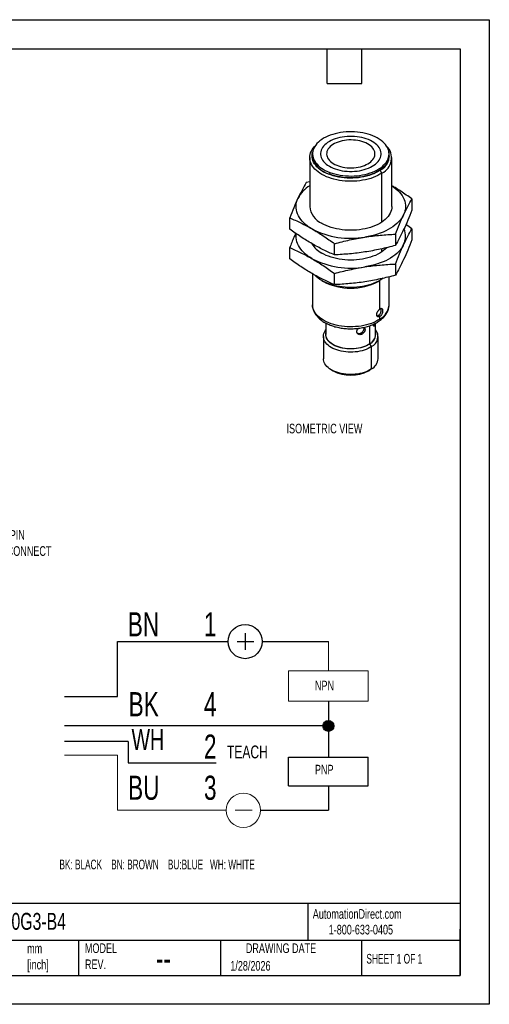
# Model space of a CAD drawing. Header units: millimetres. Extents: x 0 to 210, y 0 to 162.
# Tile 2 of 2: x 132 to 210, y 0 to 162. Entities that reach past the tile are written whole.
import ezdxf

# ---------------------------------------------------------------- set-up
doc = ezdxf.new("R2010")
doc.units = ezdxf.units.MM
doc.header["$LTSCALE"] = 0.75
doc.layers.add('DIMENSIONS', color=140, linetype='Continuous', lineweight=25)
doc.layers.add('TEXT', color=140, linetype='Continuous', lineweight=25)
doc.styles.add('SLDTEXTSTYLE0', font='TXT', dxfattribs={"width": 0.7})
doc.styles.add('SLDTEXTSTYLE1', font='TXT', dxfattribs={"width": 0.637778})
doc.styles.add('SLDTEXTSTYLE2', font='TXT', dxfattribs={"width": 0.65})

# ---------------------------------------------------------------- blocks, each defined once
blk = doc.blocks.new('SW_NOTE_0')
at = {"color": 0, "linetype": 'Continuous', "lineweight": 18, "insert": (0, 2.05), "char_height": 1.587, "attachment_point": 1, "style": 'SLDTEXTSTYLE0'}
blk.add_mtext('TEACH', dxfattribs=at)
blk = doc.blocks.new('SW_NOTE_0_1')
at = {"color": 0, "linetype": 'Continuous', "lineweight": 18, "insert": (0, 3.33), "char_height": 2.58, "attachment_point": 1, "style": 'SLDTEXTSTYLE0'}
blk.add_mtext('WH', dxfattribs=at)
blk = doc.blocks.new('SW_NOTE_0_2')
at = {"color": 0, "linetype": 'Continuous', "lineweight": 18, "insert": (0, 1.53), "char_height": 1.191, "attachment_point": 1, "style": 'SLDTEXTSTYLE0'}
blk.add_mtext('NPN', dxfattribs=at)
blk = doc.blocks.new('SW_NOTE_0_3')
at = {"color": 0, "linetype": 'Continuous', "lineweight": 18, "insert": (0, 1.53), "char_height": 1.191, "attachment_point": 1, "style": 'SLDTEXTSTYLE0'}
blk.add_mtext('PNP', dxfattribs=at)
blk = doc.blocks.new('SW_NOTE_0_4')
at = {"color": 0, "linetype": 'Continuous', "lineweight": 18, "insert": (0, 3.84), "char_height": 2.977, "attachment_point": 1, "style": 'SLDTEXTSTYLE0'}
blk.add_mtext('BN', dxfattribs=at)
blk = doc.blocks.new('SW_NOTE_0_5')
at = {"color": 0, "linetype": 'Continuous', "lineweight": 18, "insert": (0, 3.84), "char_height": 2.977, "attachment_point": 1, "style": 'SLDTEXTSTYLE0'}
blk.add_mtext('BK', dxfattribs=at)
blk = doc.blocks.new('SW_NOTE_0_6')
at = {"color": 0, "linetype": 'Continuous', "lineweight": 18, "insert": (0, 3.84), "char_height": 2.977, "attachment_point": 1, "style": 'SLDTEXTSTYLE0'}
blk.add_mtext('BU', dxfattribs=at)
blk = doc.blocks.new('SW_NOTE_0_7')
at = {"color": 0, "linetype": 'Continuous', "lineweight": 18, "insert": (0, 3.84), "char_height": 2.98, "attachment_point": 1, "style": 'SLDTEXTSTYLE0'}
blk.add_mtext('1', dxfattribs=at)
blk = doc.blocks.new('SW_NOTE_0_8')
at = {"color": 0, "linetype": 'Continuous', "lineweight": 18, "insert": (0, 3.84), "char_height": 2.98, "attachment_point": 1, "style": 'SLDTEXTSTYLE0'}
blk.add_mtext('4', dxfattribs=at)
blk = doc.blocks.new('SW_NOTE_0_9')
at = {"color": 0, "linetype": 'Continuous', "lineweight": 18, "insert": (0, 3.84), "char_height": 2.98, "attachment_point": 1, "style": 'SLDTEXTSTYLE0'}
blk.add_mtext('3', dxfattribs=at)
blk = doc.blocks.new('SW_NOTE_0_10')
at = {"layer": 'DIMENSIONS', "color": 0, "insert": (0, 1.53), "char_height": 1.1906, "attachment_point": 1, "style": 'SLDTEXTSTYLE1'}
blk.add_mtext('BK: BLACK    BN: BROWN    BU:BLUE   WH: WHITE', dxfattribs=at)
blk = doc.blocks.new('SW_NOTE_0_11')
at = {"color": 0, "linetype": 'Continuous', "lineweight": 18, "insert": (0, 3.84), "char_height": 2.98, "attachment_point": 1, "style": 'SLDTEXTSTYLE0'}
blk.add_mtext('2', dxfattribs=at)
blk = doc.blocks.new('Block14')
h = blk.add_hatch(color=256)
edge = h.paths.add_edge_path(flags=0)
edge.add_arc((132.4, 40.27), 0.669, 0, 360)
for p, q in [((122.13, 51.71), (122.13, 49.65)), ((106.38, 43.89), (106.38, 50.68)), ((106.38, 50.68), (120.02, 50.68)), ((121.15, 50.68), (123.21, 50.68)), ((124.24, 50.68), (132.4, 50.68)), ((99.87, 43.89), (106.38, 43.89)), ((132.4, 43.31), (132.4, 36.42)), ((131.73, 40.27), (99.87, 40.27)), ((107.69, 38.36), (99.87, 38.36)), ((107.69, 38.36), (107.69, 35.73)), ((107.69, 35.73), (118.57, 35.73)), ((127.48, 32.9), (127.48, 36.42)), ((127.48, 36.42), (137.31, 36.42)), ((137.31, 32.9), (137.31, 36.42)), ((127.48, 32.9), (137.31, 32.9)), ((132.4, 32.9), (132.4, 29.87)), ((124.02, 29.87), (132.4, 29.87))]:
    blk.add_line(p, q)
at = {"color": 7, "linetype": 'Continuous', "lineweight": 18}
for p, q in [((132.4, 50.68), (132.4, 47.07)), ((127.48, 43.31), (127.48, 47.07)), ((127.48, 47.07), (137.31, 47.07)), ((137.31, 43.31), (137.31, 47.07)), ((127.48, 43.31), (137.31, 43.31)), ((99.87, 36.66), (106.38, 36.66)), ((106.38, 36.66), (106.38, 29.87)), ((106.38, 29.87), (119.8, 29.87)), ((120.92, 29.87), (122.99, 29.87))]:
    blk.add_line(p, q, dxfattribs=at)
for centre, radius in [((122.13, 50.68), 2.11), ((132.4, 40.27), 0.669)]:
    blk.add_circle(centre, radius)
blk.add_circle((121.91, 29.87), 2.11, dxfattribs=at)
for name, p in [('SW_NOTE_0_4', (107.65, 50.46)), ('SW_NOTE_0_7', (117.05, 50.46)), ('SW_NOTE_0_2', (130.74, 44.32)), ('SW_NOTE_0_5', (107.76, 40.6)), ('SW_NOTE_0_8', (117.05, 40.6)), ('SW_NOTE_0_1', (108.12, 36.55)), ('SW_NOTE_0_11', (117.05, 35.37)), ('SW_NOTE_0', (119.89, 35.81)), ('SW_NOTE_0_3', (130.74, 33.95)), ('SW_NOTE_0_6', (107.69, 30.3)), ('SW_NOTE_0_9', (117.05, 30.3))]:
    blk.add_blockref(name, p, dxfattribs=at)
at = {"layer": 'DIMENSIONS', "color": 140}
blk.add_blockref('SW_NOTE_0_10', (99.23, 22.25), dxfattribs=at)

msp = doc.modelspace()

# ---------------------------------------------------------------- linework, layer by layer
at = {"color": 7, "linetype": 'Continuous'}
for p, q in [((0.002, 161.927), (209.552, 161.927)), ((209.552, 161.927), (209.552, 0.002)), ((209.552, 0.002), (0.002, 0.002))]:
    msp.add_line(p, q, dxfattribs=at)
for p, q in [((180.473, 139.856), (180.473, 139.549)), ((193.073, 139.549), (193.073, 139.856)), ((180.023, 139.243), (180.023, 131.193)), ((193.523, 131.193), (193.523, 139.243)), ((183.32, 136.814), (183.32, 136.508)), ((191.902, 136.71), (191.617, 137.157)), ((191.902, 128.659), (191.902, 136.71)), ((180.023, 135.284), (179.424, 135.13)), ((196.811, 132.441), (196.811, 130.601)), ((176.735, 127.495), (176.735, 129.335)), ((194.121, 126.646), (194.121, 124.806)), ((196.811, 127.542), (196.811, 125.701)), ((184.083, 123.253), (184.083, 125.093)), ((176.735, 122.596), (176.735, 124.436)), ((191.902, 123.76), (191.902, 124.26)), ((194.121, 121.747), (194.121, 119.906)), ((180.473, 120.135), (180.473, 115.053)), ((184.083, 118.354), (184.083, 120.194)), ((181.999, 119.035), (182.264, 118.882)), ((191.281, 118.882), (191.547, 119.035)), ((191.56, 114.342), (191.56, 119.042)), ((191.902, 119.256), (191.902, 119.361)), ((193.073, 115.053), (193.073, 119.637)), ((182.685, 112.022), (182.685, 110.154)), ((190.86, 110.154), (190.86, 112.023)), ((191.56, 112.689), (191.56, 113.118)), ((188.465, 110.149), (188.309, 110.346)), ((188.96, 111.178), (188.936, 111.329)), ((189.879, 108.62), (189.879, 111.602)), ((190.711, 111.665), (190.462, 111.705)), ((182.273, 109.848), (182.273, 106.173)), ((190.192, 108.159), (189.907, 108.606)), ((191.273, 106.173), (191.273, 109.848)), ((190.192, 104.485), (190.192, 108.159)), ((183.59, 104.337), (183.856, 104.184)), ((189.69, 104.184), (189.955, 104.337))]:
    msp.add_line(p, q)
at = {"flags": 128}
for points in [[(183.32, 136.814), (183.718, 136.675), (184.134, 136.553), (184.563, 136.45), (185.005, 136.365), (185.456, 136.299), (185.915, 136.253), (186.378, 136.226), (186.844, 136.219), (187.309, 136.232), (187.771, 136.265), (188.228, 136.317), (188.676, 136.389), (189.115, 136.479), (189.54, 136.588), (189.951, 136.715), (190.344, 136.859), (190.717, 137.02), (191.069, 137.196), (191.398, 137.386), (191.701, 137.59), (191.977, 137.806), (192.225, 138.034), (192.444, 138.271), (192.631, 138.517), (192.786, 138.771), (192.908, 139.03), (192.997, 139.294), (193.052, 139.561), (193.073, 139.829), (193.059, 140.098), (193.011, 140.365), (192.928, 140.63), (192.813, 140.89), (192.664, 141.145), (192.483, 141.393), (192.27, 141.632), (192.028, 141.861), (191.757, 142.08), (191.459, 142.286), (191.135, 142.48), (190.788, 142.658), (190.418, 142.822), (190.029, 142.969), (189.622, 143.1), (189.199, 143.212), (188.763, 143.306), (188.316, 143.382), (187.861, 143.438), (187.399, 143.475), (186.935, 143.491), (186.469, 143.488), (186.005, 143.466), (185.545, 143.423), (185.092, 143.361), (184.649, 143.28), (184.216, 143.18), (183.798, 143.062), (183.396, 142.926), (183.013, 142.774), (182.65, 142.605), (182.309, 142.422), (181.993, 142.225), (181.703, 142.015), (181.441, 141.793), (181.207, 141.56), (181.004, 141.318), (180.833, 141.068), (180.694, 140.812), (180.589, 140.55), (180.517, 140.284), (180.479, 140.016), (180.476, 139.748), (180.507, 139.479), (180.572, 139.213), (180.671, 138.951), (180.803, 138.693), (180.969, 138.442), (181.165, 138.198), (181.393, 137.963), (181.649, 137.739), (181.934, 137.527), (182.245, 137.327), (182.581, 137.141), (182.94, 136.969), (183.32, 136.814)], [(190.3, 137.82), (190.579, 137.995), (190.832, 138.183), (191.057, 138.382), (191.254, 138.591), (191.419, 138.809), (191.553, 139.034), (191.654, 139.265), (191.722, 139.5), (191.756, 139.737), (191.756, 139.975), (191.722, 140.212), (191.654, 140.447), (191.553, 140.677), (191.419, 140.902), (191.254, 141.12), (191.057, 141.33), (190.832, 141.529), (190.579, 141.717), (190.3, 141.892), (189.996, 142.053), (189.671, 142.199), (189.326, 142.329), (188.963, 142.442), (188.586, 142.538), (188.196, 142.615), (187.796, 142.674), (187.39, 142.713), (186.979, 142.732), (186.567, 142.732), (186.156, 142.713), (185.749, 142.674), (185.35, 142.615), (184.96, 142.538), (184.582, 142.442), (184.22, 142.329), (183.875, 142.199), (183.549, 142.053), (183.246, 141.892), (182.967, 141.717), (182.714, 141.529), (182.488, 141.33), (182.292, 141.12), (182.126, 140.902), (181.993, 140.677), (181.891, 140.447), (181.824, 140.212), (181.79, 139.975), (181.79, 139.737), (181.824, 139.5), (181.891, 139.265), (181.993, 139.034), (182.126, 138.809), (182.292, 138.591), (182.488, 138.382), (182.714, 138.183), (182.967, 137.995), (183.246, 137.82), (183.549, 137.659), (183.875, 137.512), (184.22, 137.382), (184.582, 137.269), (184.96, 137.173), (185.35, 137.096), (185.749, 137.038), (186.156, 136.999), (186.567, 136.979), (186.979, 136.979), (187.39, 136.999), (187.796, 137.038), (188.196, 137.096), (188.586, 137.173), (188.963, 137.269), (189.326, 137.382), (189.671, 137.512), (189.996, 137.659), (190.3, 137.82)], [(191.902, 136.71), (191.576, 136.505), (191.225, 136.314), (190.852, 136.139), (190.458, 135.978), (190.045, 135.835), (189.615, 135.709), (189.171, 135.601), (188.715, 135.511), (188.249, 135.441), (187.775, 135.39), (187.297, 135.358), (186.815, 135.347), (186.334, 135.355), (185.854, 135.383), (185.379, 135.431), (184.912, 135.498), (184.454, 135.584), (184.007, 135.689), (183.575, 135.812), (183.159, 135.952), (182.762, 136.109), (182.385, 136.282), (182.03, 136.471), (181.699, 136.673), (181.395, 136.889), (181.117, 137.116), (180.869, 137.354), (180.651, 137.602), (180.463, 137.859), (180.308, 138.122), (180.186, 138.391), (180.098, 138.665), (180.043, 138.941), (180.023, 139.219), (180.037, 139.497), (180.086, 139.774), (180.168, 140.048), (180.284, 140.318), (180.434, 140.582), (180.615, 140.84), (180.828, 141.089), (180.884, 141.147)], [(189.584, 138.233), (189.834, 138.392), (190.058, 138.564), (190.253, 138.747), (190.418, 138.94), (190.55, 139.141), (190.65, 139.349), (190.715, 139.561), (190.745, 139.775), (190.741, 139.99), (190.702, 140.204), (190.628, 140.415), (190.52, 140.621), (190.38, 140.82), (190.207, 141.011), (190.005, 141.191), (189.774, 141.36), (189.517, 141.516), (189.236, 141.657), (188.933, 141.782), (188.611, 141.89), (188.272, 141.981), (187.921, 142.053), (187.56, 142.105), (187.191, 142.138), (186.819, 142.15), (186.447, 142.143), (186.077, 142.115), (185.714, 142.068), (185.36, 142.001), (185.018, 141.915), (184.692, 141.811), (184.384, 141.69), (184.097, 141.553), (183.833, 141.4), (183.596, 141.235), (183.386, 141.057), (183.206, 140.869), (183.057, 140.671), (182.941, 140.467), (182.859, 140.257), (182.811, 140.044), (182.798, 139.829), (182.82, 139.614), (182.876, 139.401), (182.967, 139.193), (183.092, 138.99), (183.248, 138.795), (183.436, 138.609), (183.653, 138.434), (183.897, 138.272), (184.167, 138.123), (184.459, 137.99), (184.772, 137.873), (185.102, 137.773), (185.447, 137.692), (185.804, 137.63), (186.169, 137.588), (186.54, 137.565), (186.913, 137.562), (187.284, 137.58), (187.651, 137.618), (188.01, 137.675), (188.358, 137.751), (188.693, 137.846), (189.01, 137.959), (189.308, 138.088), (189.584, 138.233)], [(191.617, 137.157), (191.297, 136.957), (190.953, 136.771), (190.587, 136.6), (190.199, 136.446), (189.793, 136.308), (189.37, 136.188), (188.933, 136.087), (188.484, 136.004), (188.026, 135.941), (187.56, 135.897), (187.091, 135.874), (186.62, 135.87), (186.15, 135.887), (185.683, 135.923), (185.222, 135.98), (184.77, 136.056), (184.328, 136.151), (183.9, 136.264), (183.488, 136.396), (183.093, 136.544), (182.719, 136.709), (182.366, 136.89), (182.038, 137.085), (181.736, 137.294), (181.461, 137.515), (181.215, 137.747), (181, 137.989), (180.816, 138.239), (180.664, 138.496), (180.546, 138.76), (180.462, 139.027), (180.413, 139.298), (180.398, 139.57), (180.418, 139.841), (180.473, 140.112), (180.504, 140.22)], [(193.073, 139.549), (193.073, 139.523), (193.052, 139.255), (192.997, 138.988), (192.908, 138.724), (192.786, 138.465), (192.631, 138.211), (192.444, 137.965), (192.225, 137.728), (191.977, 137.5), (191.701, 137.284), (191.398, 137.08), (191.069, 136.89), (190.717, 136.714), (190.344, 136.553), (189.951, 136.409), (189.54, 136.282), (189.115, 136.173), (188.676, 136.083), (188.228, 136.011), (187.771, 135.959), (187.309, 135.926), (186.844, 135.913), (186.378, 135.92), (185.915, 135.946), (185.456, 135.993), (185.005, 136.059), (184.563, 136.144), (184.134, 136.247), (183.718, 136.369), (183.32, 136.508)], [(193.523, 134.629), (193.871, 134.387), (194.198, 134.129), (194.497, 133.86), (194.767, 133.58), (195.006, 133.291), (195.214, 132.995), (195.39, 132.691), (195.534, 132.382), (195.644, 132.069), (195.721, 131.752), (195.763, 131.433), (195.772, 131.113), (195.746, 130.793), (195.687, 130.475), (195.593, 130.16), (195.466, 129.848)], [(180.409, 127.519), (180.029, 127.752), (179.675, 127.998), (179.348, 128.257), (179.049, 128.526), (178.779, 128.806), (178.54, 129.094), (178.331, 129.391), (178.155, 129.694), (178.012, 130.003), (177.902, 130.317), (177.825, 130.634), (177.782, 130.953), (177.774, 131.273), (177.799, 131.592), (177.859, 131.911), (177.953, 132.226), (178.079, 132.537)], [(193.523, 131.193), (193.506, 130.915), (193.454, 130.638), (193.369, 130.364), (193.249, 130.095), (193.097, 129.831), (192.913, 129.574), (192.697, 129.325), (192.451, 129.086), (192.176, 128.858), (191.874, 128.641), (191.546, 128.437), (191.193, 128.248), (190.818, 128.073), (190.422, 127.915), (190.008, 127.773), (189.577, 127.648), (189.132, 127.542), (188.675, 127.454), (188.208, 127.385), (187.733, 127.336), (187.254, 127.306), (186.773, 127.296), (186.291, 127.306), (185.812, 127.336), (185.338, 127.385), (184.871, 127.454), (184.414, 127.542), (183.969, 127.648), (183.538, 127.773), (183.123, 127.915), (182.728, 128.073), (182.352, 128.248), (182, 128.437)], [(195.466, 129.848), (195.306, 129.542), (195.114, 129.242), (194.89, 128.949), (194.635, 128.665), (194.351, 128.39), (194.038, 128.126), (193.697, 127.874), (193.33, 127.634), (192.938, 127.408), (192.522, 127.196), (192.085, 126.999), (191.628, 126.818), (191.152, 126.654), (190.66, 126.507), (190.153, 126.377), (189.633, 126.267), (189.102, 126.174)], [(180.409, 122.62), (180.029, 122.853), (179.675, 123.099), (179.348, 123.357), (179.049, 123.627), (178.779, 123.906), (178.54, 124.195), (178.331, 124.491), (178.155, 124.795), (178.012, 125.104), (177.902, 125.418), (177.825, 125.735), (177.782, 126.054), (177.774, 126.374), (177.799, 126.693), (177.805, 126.731)], [(195.466, 124.949), (195.306, 124.642), (195.114, 124.342), (194.89, 124.05), (194.635, 123.765), (194.351, 123.491), (194.038, 123.227), (193.697, 122.974), (193.33, 122.735), (192.938, 122.508), (192.522, 122.296), (192.085, 122.1), (191.628, 121.919), (191.152, 121.755), (190.66, 121.607), (190.153, 121.478), (189.633, 121.367), (189.102, 121.275)], [(192.715, 124.445), (192.697, 124.426), (192.451, 124.187), (192.176, 123.958), (191.874, 123.742), (191.546, 123.538), (191.193, 123.349), (190.818, 123.174), (190.422, 123.015), (190.008, 122.873), (189.577, 122.749), (189.132, 122.643), (188.675, 122.555), (188.208, 122.486), (187.733, 122.436), (187.254, 122.407), (186.773, 122.397), (186.291, 122.407), (185.812, 122.436), (185.338, 122.486), (184.871, 122.555), (184.414, 122.643), (183.969, 122.749), (183.538, 122.873), (183.123, 123.015), (182.728, 123.174), (182.352, 123.349), (182, 123.538)], [(192.112, 119.406), (191.902, 119.256), (191.576, 119.052), (191.225, 118.861), (190.852, 118.685), (190.458, 118.525), (190.045, 118.381), (189.615, 118.255), (189.171, 118.147), (188.715, 118.058), (188.249, 117.987), (187.775, 117.936), (187.297, 117.905), (186.815, 117.893), (186.334, 117.901), (185.854, 117.929), (185.379, 117.977), (184.912, 118.044), (184.454, 118.13), (184.007, 118.235), (183.575, 118.358), (183.159, 118.498), (182.762, 118.656), (182.385, 118.829), (182.03, 119.017), (181.699, 119.22), (181.395, 119.435), (181.117, 119.662), (180.869, 119.901), (180.866, 119.903)], [(191.56, 112.689), (191.246, 112.492), (190.907, 112.309), (190.546, 112.141), (190.165, 111.988), (189.765, 111.853), (189.349, 111.734), (188.919, 111.634), (188.478, 111.552), (188.027, 111.489), (187.569, 111.446), (187.107, 111.421), (186.644, 111.417), (186.181, 111.432), (185.721, 111.467), (185.267, 111.522), (184.821, 111.595), (184.385, 111.688), (183.963, 111.798), (183.556, 111.926), (183.166, 112.071), (182.796, 112.233), (182.447, 112.409), (182.122, 112.6), (181.822, 112.804), (181.549, 113.021), (181.304, 113.248), (181.089, 113.485), (180.904, 113.731), (180.752, 113.983), (180.632, 114.242), (180.545, 114.505), (180.492, 114.771), (180.473, 115.039), (180.473, 115.053)], [(190.192, 108.159), (189.924, 107.993), (189.632, 107.842), (189.318, 107.706), (188.985, 107.586), (188.635, 107.483), (188.271, 107.398), (187.896, 107.332), (187.512, 107.285), (187.122, 107.258), (186.73, 107.25), (186.338, 107.262), (185.949, 107.294), (185.566, 107.345), (185.193, 107.415), (184.832, 107.504), (184.486, 107.611), (184.156, 107.734), (183.847, 107.874), (183.56, 108.029), (183.298, 108.197), (183.062, 108.378), (182.854, 108.571), (182.676, 108.773), (182.53, 108.983), (182.415, 109.2), (182.334, 109.421), (182.286, 109.646), (182.273, 109.873), (182.294, 110.099), (182.349, 110.323), (182.438, 110.544), (182.559, 110.76), (182.685, 110.934)], [(189.907, 108.606), (189.65, 108.448), (189.37, 108.304), (189.067, 108.175), (188.746, 108.063), (188.409, 107.968), (188.057, 107.891), (187.696, 107.833), (187.326, 107.794), (186.952, 107.775), (186.577, 107.775), (186.203, 107.796), (185.834, 107.835), (185.472, 107.894), (185.122, 107.972), (184.785, 108.067), (184.464, 108.18), (184.163, 108.31), (183.883, 108.454), (183.628, 108.613), (183.398, 108.785), (183.196, 108.968), (183.024, 109.16), (182.883, 109.361), (182.774, 109.569), (182.699, 109.781), (182.657, 109.996), (182.649, 110.213), (182.675, 110.429), (182.685, 110.474)], [(189.879, 108.62), (189.62, 108.461), (189.337, 108.317), (189.033, 108.188), (188.709, 108.076), (188.369, 107.982), (188.015, 107.906), (187.65, 107.849), (187.278, 107.812), (186.901, 107.796), (186.524, 107.799), (186.149, 107.822), (185.778, 107.865), (185.417, 107.928), (185.067, 108.01), (184.731, 108.11), (184.413, 108.227), (184.115, 108.361), (183.84, 108.51), (183.59, 108.673), (183.367, 108.849), (183.173, 109.036), (183.01, 109.233), (182.878, 109.437), (182.781, 109.648), (182.717, 109.862), (182.687, 110.08), (182.685, 110.154)], [(190.192, 104.485), (189.924, 104.319), (189.632, 104.167), (189.318, 104.031), (188.985, 103.911), (188.635, 103.809), (188.271, 103.724), (187.896, 103.658), (187.512, 103.611), (187.122, 103.583), (186.73, 103.576), (186.338, 103.588), (185.949, 103.62), (185.566, 103.671), (185.193, 103.741), (184.832, 103.83), (184.486, 103.936), (184.156, 104.06), (183.847, 104.199), (183.56, 104.354), (183.298, 104.523), (183.062, 104.704), (182.854, 104.896), (182.676, 105.098), (182.53, 105.308), (182.415, 105.525), (182.334, 105.747), (182.286, 105.972), (182.273, 106.173)]]:
    msp.add_lwpolyline(points, dxfattribs=at)
for centre, radius, start, end in [((190.726, 139.195), 2.749, 295.32009, 45.23288), ((184.131, 140.12), 3.702, 188.8607, 257.34633), ((190.384, 139.593), 2.73, 296.84247, 13.27864), ((182.778, 130.121), 5.284, 121.43244, 152.78306), ((183.354, 131.496), 3.345, 185.19793, 246.12222), ((186.752, 139.751), 13.779, 242.59147, 279.82245), ((192.657, 126.292), 3.114, 334.44667, 22.81343), ((183.957, 127.265), 4.209, 211.06567, 242.29389), ((186.752, 134.852), 13.779, 242.59147, 279.82245), ((186.773, 127.529), 9.752, 242.46403, 297.53597), ((190.118, 115.278), 2.963, 299.1159, 355.65287), ((188.604, 117.437), 4.951, 300.50605, 306.77914), ((188.945, 110.299), 1.921, 299.08639, 355.68237), ((189.081, 110.205), 1.8, 297.3307, 8.61495), ((189.411, 109.815), 1.831, 295.24902, 37.67663), ((189.166, 106.331), 2.112, 299.0518, 355.71697), ((186.773, 109.769), 6.301, 242.422, 297.578)]:
    msp.add_arc(centre, radius, start, end)
for points, knots in [([(179.424, 135.13), (179.201, 134.744), (178.978, 134.339), (178.529, 133.479), (178.305, 133.023), (178.079, 132.537)], [0, 0, 0, 0, 0.5, 0.5, 1, 1, 1, 1]), ([(196.811, 132.441), (196.507, 132.661), (195.899, 133.101), (194.981, 133.725), (194.189, 134.24), (193.702, 134.529), (193.523, 134.635)], [0, 0, 0, 0, 0.2786675, 0.5573219, 0.8371636, 1, 1, 1, 1]), ([(178.079, 132.537), (177.854, 132.052), (177.63, 131.54), (177.181, 130.469), (176.958, 129.91), (176.735, 129.335)], [0, 0, 0, 0, 0.5, 0.5, 1, 1, 1, 1]), ([(195.466, 129.848), (195.691, 130.333), (195.916, 130.789), (196.364, 131.65), (196.588, 132.054), (196.811, 132.441)], [0, 0, 0, 0, 0.5, 0.5, 1, 1, 1, 1]), ([(194.121, 126.646), (194.344, 127.221), (194.568, 127.78), (195.016, 128.85), (195.241, 129.363), (195.466, 129.848)], [0, 0, 0, 0, 0.5, 0.5, 1, 1, 1, 1]), ([(196.811, 130.601), (196.588, 130.025), (196.364, 129.467), (195.916, 128.396), (195.691, 127.884), (195.466, 127.398)], [0, 0, 0, 0, 0.5, 0.5, 1, 1, 1, 1]), ([(176.735, 129.335), (177.344, 129.078), (177.955, 128.802), (179.18, 128.2), (179.793, 127.874), (180.409, 127.519)], [0, 0, 0, 0, 0.5, 0.5, 1, 1, 1, 1]), ([(196.811, 127.542), (196.507, 127.764), (196.184, 128.001), (195.86, 128.222), (195.841, 128.235)], [0, 0, 0, 0, 0.9419111, 1, 1, 1, 1]), ([(180.409, 125.069), (179.793, 125.425), (179.18, 125.807), (177.955, 126.619), (177.344, 127.049), (176.735, 127.495)], [0, 0, 0, 0, 0.5, 0.5, 1, 1, 1, 1]), ([(177.704, 126.802), (177.605, 126.573), (177.393, 126.084), (177.07, 125.292), (176.846, 124.722), (176.735, 124.436)], [0, 0, 0, 0, 0.305558, 0.6527707, 1, 1, 1, 1]), ([(180.409, 127.519), (181.024, 127.164), (181.638, 126.781), (182.863, 125.969), (183.473, 125.539), (184.083, 125.093)], [0, 0, 0, 0, 0.5, 0.5, 1, 1, 1, 1]), ([(189.102, 126.174), (189.943, 126.304), (190.781, 126.406), (192.454, 126.559), (193.288, 126.611), (194.121, 126.646)], [0, 0, 0, 0, 0.5, 0.5, 1, 1, 1, 1]), ([(195.466, 127.398), (195.241, 126.913), (195.016, 126.457), (194.568, 125.597), (194.344, 125.192), (194.121, 124.806)], [0, 0, 0, 0, 0.5, 0.5, 1, 1, 1, 1]), ([(195.466, 124.949), (195.691, 125.434), (195.916, 125.89), (196.364, 126.75), (196.588, 127.155), (196.811, 127.542)], [0, 0, 0, 0, 0.5, 0.5, 1, 1, 1, 1]), ([(184.083, 123.253), (183.473, 123.51), (182.863, 123.786), (181.638, 124.388), (181.024, 124.714), (180.409, 125.069)], [0, 0, 0, 0, 0.5, 0.5, 1, 1, 1, 1]), ([(184.083, 125.093), (184.916, 125.316), (185.75, 125.522), (187.423, 125.886), (188.261, 126.044), (189.102, 126.174)], [0, 0, 0, 0, 0.5, 0.5, 1, 1, 1, 1]), ([(194.121, 124.806), (193.288, 124.582), (192.454, 124.377), (190.781, 124.012), (189.943, 123.855), (189.102, 123.725)], [0, 0, 0, 0, 0.5, 0.5, 1, 1, 1, 1]), ([(194.121, 121.747), (194.344, 122.322), (194.568, 122.88), (195.016, 123.951), (195.241, 124.463), (195.466, 124.949)], [0, 0, 0, 0, 0.5, 0.5, 1, 1, 1, 1]), ([(196.811, 125.701), (196.588, 125.126), (196.364, 124.568), (195.916, 123.497), (195.691, 122.985), (195.466, 122.499)], [0, 0, 0, 0, 0.5, 0.5, 1, 1, 1, 1]), ([(176.735, 124.436), (177.344, 124.179), (177.955, 123.903), (179.18, 123.301), (179.793, 122.975), (180.409, 122.62)], [0, 0, 0, 0, 0.5, 0.5, 1, 1, 1, 1]), ([(189.102, 123.725), (188.261, 123.595), (187.423, 123.493), (185.75, 123.34), (184.916, 123.287), (184.083, 123.253)], [0, 0, 0, 0, 0.5, 0.5, 1, 1, 1, 1]), ([(180.409, 120.17), (179.793, 120.525), (179.18, 120.908), (177.955, 121.72), (177.344, 122.149), (176.735, 122.596)], [0, 0, 0, 0, 0.5, 0.5, 1, 1, 1, 1]), ([(180.409, 122.62), (181.024, 122.264), (181.638, 121.882), (182.863, 121.07), (183.473, 120.64), (184.083, 120.194)], [0, 0, 0, 0, 0.5, 0.5, 1, 1, 1, 1]), ([(189.102, 121.275), (189.943, 121.405), (190.781, 121.507), (192.454, 121.66), (193.288, 121.712), (194.121, 121.747)], [0, 0, 0, 0, 0.5, 0.5, 1, 1, 1, 1]), ([(195.466, 122.499), (195.241, 122.014), (195.016, 121.558), (194.568, 120.698), (194.344, 120.293), (194.121, 119.906)], [0, 0, 0, 0, 0.5, 0.5, 1, 1, 1, 1]), ([(184.083, 118.354), (183.473, 118.611), (182.863, 118.887), (181.638, 119.489), (181.024, 119.815), (180.409, 120.17)], [0, 0, 0, 0, 0.5, 0.5, 1, 1, 1, 1]), ([(184.083, 120.194), (184.916, 120.417), (185.75, 120.623), (187.423, 120.987), (188.261, 121.145), (189.102, 121.275)], [0, 0, 0, 0, 0.5, 0.5, 1, 1, 1, 1]), ([(194.121, 119.906), (193.288, 119.683), (192.454, 119.477), (190.781, 119.113), (189.943, 118.955), (189.102, 118.825)], [0, 0, 0, 0, 0.5, 0.5, 1, 1, 1, 1]), ([(189.102, 118.825), (188.261, 118.695), (187.423, 118.594), (185.75, 118.44), (184.916, 118.388), (184.083, 118.354)], [0, 0, 0, 0, 0.5, 0.5, 1, 1, 1, 1]), ([(180.476, 115.06), (180.475, 115.025), (180.472, 114.897), (180.497, 114.674), (180.551, 114.395), (180.638, 114.121), (180.753, 113.851), (180.898, 113.588), (181.072, 113.332), (181.275, 113.085), (181.506, 112.847), (181.764, 112.619), (182.048, 112.404), (182.356, 112.203), (182.621, 112.053), (182.784, 111.971), (182.833, 111.946)], [0, 0, 0, 0, 0.0272894, 0.1016354, 0.1759689, 0.2506644, 0.3260751, 0.4024775, 0.4800434, 0.5588203, 0.6387314, 0.7195987, 0.8011856, 0.883246, 0.9655621, 1, 1, 1, 1]), ([(182.833, 111.946), (182.895, 111.916), (183.075, 111.83), (183.385, 111.699), (183.768, 111.561), (184.165, 111.44), (184.574, 111.337), (184.993, 111.252), (185.42, 111.186), (185.853, 111.137), (186.29, 111.107), (186.729, 111.096), (187.169, 111.104), (187.607, 111.13), (188.041, 111.175), (188.469, 111.238), (188.889, 111.319), (189.3, 111.418), (189.699, 111.535), (190.085, 111.67), (190.456, 111.822), (190.81, 111.991), (191.145, 112.176), (191.46, 112.378), (191.751, 112.595), (192.018, 112.826), (192.258, 113.071), (192.47, 113.327), (192.651, 113.593), (192.801, 113.868), (192.918, 114.148), (193.004, 114.431), (193.054, 114.716), (193.076, 114.923), (193.071, 115.034), (193.071, 115.049)], [0, 0, 0, 0, 0.0170926, 0.0490829, 0.0810173, 0.1128975, 0.1447215, 0.1764931, 0.2082193, 0.2399097, 0.2715747, 0.3032258, 0.3348746, 0.3665314, 0.3982061, 0.4299106, 0.4616571, 0.4934572, 0.5253218, 0.55726, 0.5892781, 0.6213774, 0.6535509, 0.6857799, 0.7180181, 0.7501932, 0.7822149, 0.8139747, 0.8453611, 0.876282, 0.906688, 0.9365855, 0.9660372, 0.9951517, 1, 1, 1, 1]), ([(191.038, 113.418), (191.039, 113.438), (191.04, 113.479), (191.048, 113.543), (191.061, 113.608), (191.086, 113.697), (191.128, 113.809), (191.196, 113.94), (191.277, 114.064), (191.367, 114.175), (191.463, 114.271), (191.528, 114.319), (191.56, 114.342)], [0, 0, 0, 0, 0.0628705, 0.1251155, 0.1873516, 0.2501955, 0.3750808, 0.5001507, 0.6251348, 0.7501055, 0.8750827, 1, 1, 1, 1]), ([(191.56, 113.118), (191.544, 113.107), (191.512, 113.087), (191.463, 113.065), (191.415, 113.049), (191.352, 113.037), (191.277, 113.038), (191.196, 113.069), (191.128, 113.124), (191.077, 113.203), (191.044, 113.301), (191.04, 113.379), (191.038, 113.418)], [0, 0, 0, 0, 0.0628206, 0.1250538, 0.1873102, 0.2501999, 0.3751381, 0.5001546, 0.6251919, 0.7501096, 0.8750204, 1, 1, 1, 1]), ([(191.125, 113.155), (191.13, 113.154), (191.179, 113.148), (191.285, 113.195), (191.428, 113.298), (191.558, 113.456), (191.664, 113.648), (191.74, 113.858), (191.782, 114.066), (191.786, 114.251), (191.77, 114.373), (191.741, 114.413), (191.735, 114.421)], [0, 0, 0, 0, 0.0133162, 0.1338766, 0.251206, 0.3725756, 0.4914442, 0.6103129, 0.7316816, 0.8490099, 0.9695696, 1, 1, 1, 1]), ([(191.56, 114.342), (191.576, 114.353), (191.608, 114.373), (191.654, 114.397), (191.699, 114.414), (191.756, 114.429), (191.822, 114.432), (191.89, 114.408), (191.944, 114.36), (191.997, 114.262), (192.024, 114.085), (191.997, 113.86), (191.944, 113.674), (191.89, 113.537), (191.822, 113.406), (191.743, 113.29), (191.655, 113.189), (191.591, 113.141), (191.56, 113.118)], [0, 0, 0, 0, 0.0314541, 0.062614, 0.0937856, 0.1252743, 0.1878304, 0.2504257, 0.3130315, 0.3755774, 0.5000765, 0.6245757, 0.6871053, 0.7497273, 0.8123064, 0.8748788, 0.9374544, 1, 1, 1, 1]), ([(190.711, 111.665), (190.69, 111.629), (190.648, 111.558), (190.578, 111.53), (190.512, 111.562), (190.466, 111.66), (190.443, 111.754), (190.444, 111.819), (190.445, 111.821)], [0, 0, 0, 0, 0.1969375, 0.3981488, 0.5927528, 0.7926887, 0.9924869, 1, 1, 1, 1]), ([(190.796, 111.988), (190.79, 111.948), (190.772, 111.815), (190.736, 111.727), (190.711, 111.665)], [0, 0, 0, 0, 0.2981515, 1, 1, 1, 1]), ([(188.465, 110.149), (188.397, 110.138), (188.261, 110.114), (188.071, 110.156), (187.912, 110.249), (187.8, 110.388), (187.746, 110.557), (187.757, 110.741), (187.832, 110.923), (187.946, 111.077), (188.045, 111.153), (188.087, 111.185)], [0, 0, 0, 0, 0.1141481, 0.2307733, 0.3435689, 0.4594549, 0.5752611, 0.6879748, 0.8045675, 0.9188025, 1, 1, 1, 1]), ([(187.796, 110.436), (187.835, 110.409), (187.925, 110.348), (188.107, 110.312), (188.242, 110.335), (188.309, 110.346)], [0, 0, 0, 0, 0.279665, 0.6437112, 1, 1, 1, 1]), ([(188.309, 110.346), (188.332, 110.353), (188.376, 110.366), (188.442, 110.394), (188.506, 110.427), (188.587, 110.48), (188.682, 110.559), (188.779, 110.671), (188.859, 110.794), (188.916, 110.924), (188.954, 111.055), (188.958, 111.137), (188.96, 111.178)], [0, 0, 0, 0, 0.0627537, 0.1249567, 0.1872189, 0.2501489, 0.37507, 0.5001598, 0.6253708, 0.7501724, 0.8751709, 1, 1, 1, 1]), ([(189.119, 110.977), (189.118, 110.957), (189.117, 110.916), (189.108, 110.853), (189.093, 110.789), (189.065, 110.702), (189.016, 110.594), (188.936, 110.472), (188.838, 110.36), (188.724, 110.267), (188.598, 110.192), (188.509, 110.164), (188.465, 110.149)], [0, 0, 0, 0, 0.062801, 0.1250091, 0.1872516, 0.250155, 0.3749555, 0.5001521, 0.6251896, 0.7501479, 0.8751567, 1, 1, 1, 1]), ([(188.936, 111.329), (188.963, 111.313), (189.034, 111.27), (189.102, 111.151), (189.113, 111.035), (189.119, 110.977)], [0, 0, 0, 0, 0.2284356, 0.6183617, 1, 1, 1, 1])]:
    msp.add_open_spline(points, degree=3, knots=knots)
at = {"layer": 'TEXT'}
for p, q in [((4.762, 157.162), (204.787, 157.162)), ((182.88, 151.447), (182.88, 157.162)), ((188.595, 151.447), (188.595, 157.162)), ((204.787, 157.162), (204.787, 4.762)), ((182.88, 151.447), (188.595, 151.447)), ((204.787, 16.595), (4.762, 16.595)), ((179.682, 16.595), (179.682, 10.477)), ((204.787, 4.762), (204.787, 12.383)), ((204.787, 10.477), (4.762, 10.477)), ((141.976, 10.477), (141.976, 4.762)), ((165.349, 10.477), (165.349, 4.762)), ((188.512, 10.477), (188.512, 4.762)), ((4.762, 4.762), (204.787, 4.762))]:
    msp.add_line(p, q, dxfattribs=at)

# ---------------------------------------------------------------- block references
at = {"color": 7, "linetype": 'Continuous', "xscale": 1.333333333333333, "yscale": 1.333333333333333, "zscale": 1.333333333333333}
msp.add_blockref('Block14', (6.559, -7.916), dxfattribs=at)

# ---------------------------------------------------------------- texts
at = {"color": 179, "linetype": 'Continuous', "lineweight": 18, "char_height": 1.5875, "attachment_point": 1, "style": 'SLDTEXTSTYLE0'}
for s, insert in [('AutomationDirect.com', (180.521, 15.657)), ('1-800-633-0405', (183.144, 13.078))]:
    msp.add_mtext(s, dxfattribs=dict(at, insert=insert))
at = {"layer": 'DIMENSIONS', "char_height": 1.5875, "attachment_point": 1, "style": 'SLDTEXTSTYLE0'}
for s, insert in [('ISOMETRIC VIEW', (176.208, 95.482)), ('M12X1.0, 4-PIN^JQUICK DISCONNECT', (122.597, 77.986))]:
    msp.add_mtext(s, dxfattribs=dict(at, insert=insert))
at = {"layer": 'TEXT'}
for s, insert, char_height, attachment_point, style in [('US18M800G3-B4', (119.406, 15.034), 2.77813, 1, 'SLDTEXTSTYLE0'), ('MODEL ^JREV.', (143.05, 10.023), 1.5875, 1, 'SLDTEXTSTYLE0'), ('DRAWING DATE', (175.294, 10.023), 1.5875, 2, 'SLDTEXTSTYLE0'), ('mm^J[inch]', (133.548, 9.977), 1.5875, 1, 'SLDTEXTSTYLE0'), ('SHEET 1 OF 1', (189.331, 8.289), 1.5875, 1, 'SLDTEXTSTYLE2'), ('--', (154.723, 9.539), 3.9688, 1, 'SLDTEXTSTYLE0'), ('1/28/2026', (166.96, 7.129), 1.5875, 1, 'SLDTEXTSTYLE0')]:
    msp.add_mtext(s, dxfattribs=dict(at, insert=insert, char_height=char_height, attachment_point=attachment_point, style=style))

doc.saveas('drawing.dxf')
